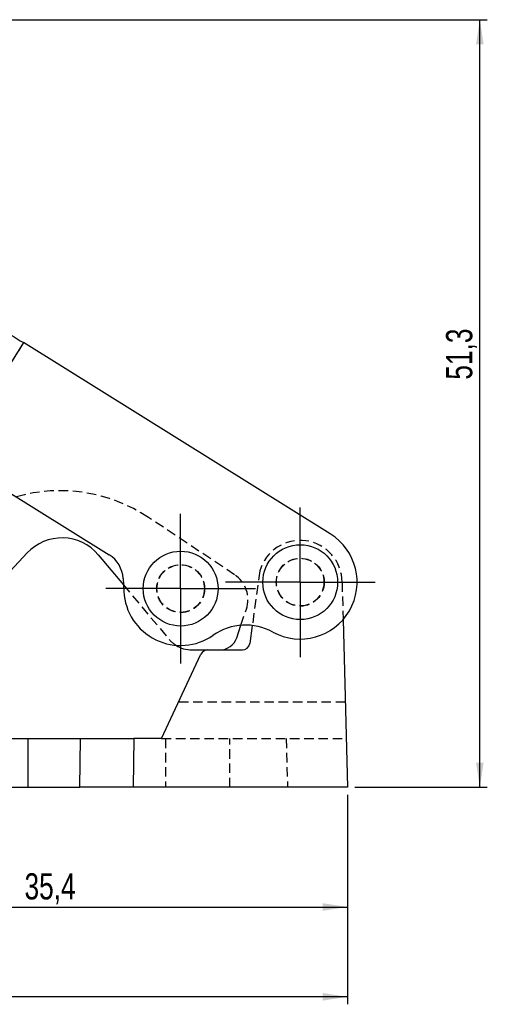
# Model space of a CAD drawing. Extents: x 17 to 198, y 4 to 144.
# Tile 21 of 25: x 79 to 110, y 78 to 144. Entities that reach past the tile are written whole.
import ezdxf

# ---------------------------------------------------------------- set-up
doc = ezdxf.new("R2010")
doc.units = 0
doc.header["$LTSCALE"] = 0.5
doc.linetypes.add('HIDDEN', pattern=[1.905, 1.27, -0.635])
doc.layers.get('0').update_dxf_attribs({"linetype": 'CONTINUOUS'})
doc.styles.add('SLDTEXTSTYLE0', font='TXT', dxfattribs={"width": 0.75})
doc.dimstyles.new('SLDDIMSTYLE0', dxfattribs={"dimtxt": 1.75, "dimasz": 1.651, "dimexe": 0, "dimexo": 0.0625, "dimgap": 0.4375, "dimtad": 1, "dimdec": 1, "dimrnd": 1e-09, "dimzin": 12, "dimtxsty": 'SLDTEXTSTYLE0', "dimsah": 1, "dimcen": 0.09, "dimazin": 3, "dimtfac": 1, "dimtofl": 0, "dimtmove": 0, "dimatfit": 3, "dimtolj": 1, "dimtzin": 12})
doc.dimstyles.new('SLDDIMSTYLE3', dxfattribs={"dimtxt": 1.75, "dimasz": 1.651, "dimexe": 0, "dimexo": 0.0625, "dimgap": 0.4375, "dimtad": 1, "dimdec": 1, "dimrnd": 1e-09, "dimzin": 12, "dimtxsty": 'SLDTEXTSTYLE0', "dimsah": 1, "dimcen": 0.09, "dimazin": 3, "dimtfac": 1, "dimtdec": 1, "dimtofl": 0, "dimtmove": 0, "dimatfit": 3, "dimtolj": 1, "dimtzin": 12})

# ---------------------------------------------------------------- blocks, each defined once
blk = doc.blocks.new('_D_4')
at = {"color": 218, "linetype": 'CONTINUOUS'}
for p, q in [((34.732, 103.24), (34.732, 78.215)), ((100.842, 92.215), (100.842, 78.215)), ((100.842, 78.715), (34.732, 78.715))]:
    blk.add_line(p, q, dxfattribs=at)
for points in [[(34.732, 78.715), (36.383, 78.461), (36.383, 78.969)], [(100.842, 78.715), (99.191, 78.969), (99.191, 78.461)]]:
    blk.add_solid(points, dxfattribs=at)
at = {"color": 218, "linetype": 'CONTINUOUS', "insert": (62.553, 80.971, 0.118), "char_height": 1.75, "attachment_point": 1, "style": 'SLDTEXTSTYLE0'}
blk.add_mtext('66,1', dxfattribs=at)
blk = doc.blocks.new('_D_6')
at = {"color": 218, "linetype": 'CONTINUOUS'}
for p, q in [((42.526, 143.992), (110.188, 143.992)), ((109.688, 92.715), (109.688, 143.992)), ((101.342, 92.715), (110.188, 92.715))]:
    blk.add_line(p, q, dxfattribs=at)
for points in [[(109.688, 143.992), (109.434, 142.341), (109.942, 142.341)], [(109.688, 92.715), (109.942, 94.366), (109.434, 94.366)]]:
    blk.add_solid(points, dxfattribs=at)
at = {"color": 218, "linetype": 'CONTINUOUS', "insert": (107.432, 119.944, 0.118), "char_height": 1.75, "attachment_point": 1, "rotation": 90, "style": 'SLDTEXTSTYLE0'}
blk.add_mtext('51,3', dxfattribs=at)
blk = doc.blocks.new('_D_8')
at = {"color": 218, "linetype": 'CONTINUOUS'}
for p, q in [((65.41, 105.915), (65.41, 84.215)), ((100.842, 92.215), (100.842, 84.215)), ((65.41, 84.715), (100.842, 84.715))]:
    blk.add_line(p, q, dxfattribs=at)
for points in [[(65.41, 84.715), (67.061, 84.461), (67.061, 84.969)], [(100.842, 84.715), (99.191, 84.969), (99.191, 84.461)]]:
    blk.add_solid(points, dxfattribs=at)
at = {"color": 218, "linetype": 'CONTINUOUS', "insert": (79.268, 86.971, 0.118), "char_height": 1.75, "attachment_point": 1, "style": 'SLDTEXTSTYLE0'}
blk.add_mtext('35,4', dxfattribs=at)
blk = doc.blocks.new('SW_CENTERMARKSYMBOL_4')
at = {"color": 0, "linetype": 'CONTINUOUS'}
for p, q in [((0, 2.5), (0, 5)), ((0, 0), (0, 2.5)), ((-2.5, 0), (-5, 0)), ((0, 0), (-2.5, 0)), ((0, 0), (0, -2.5)), ((0, 0), (2.5, 0)), ((2.5, 0), (5, 0)), ((0, -2.5), (0, -5))]:
    blk.add_line(p, q, dxfattribs=at)
blk = doc.blocks.new('SW_CENTERMARKSYMBOL_5')
at = {"color": 0, "linetype": 'CONTINUOUS'}
for p, q in [((0, 2.5), (0, 5)), ((0, 0), (0, 2.5)), ((-2.5, 0), (-5, 0)), ((0, 0), (-2.5, 0)), ((0, 0), (0, -2.5)), ((0, 0), (2.5, 0)), ((2.5, 0), (5, 0)), ((0, -2.5), (0, -5))]:
    blk.add_line(p, q, dxfattribs=at)

msp = doc.modelspace()

# ---------------------------------------------------------------- linework, layer by layer
at = {"color": 7, "linetype": 'CONTINUOUS'}
for p, q in [((79.1947, 122.417), (74.4351, 114.7786)), ((99.6991, 109.6404), (79.1947, 122.417)), ((74.4351, 114.7786), (84.9202, 108.2451)), ((76.8317, 105.5706), (79.4466, 108.3687)), ((84.1998, 108.2403), (85.8823, 106.2327)), ((85.8596, 106.6549), (85.9064, 105.7828)), ((93.4495, 102.7055), (93.729, 103.5351)), ((94.4863, 103.5218), (94.3172, 102.3192)), ((100.549, 103.9126), (100.8422, 92.7152)), ((88.4299, 95.9652), (91.0575, 101.6001)), ((90.4562, 101.8887), (91.5106, 101.8887)), ((91.5106, 101.8887), (93.8221, 101.8887)), ((75.0348, 95.9652), (79.4965, 95.9652)), ((79.4965, 95.9652), (79.4965, 92.7152)), ((79.4965, 95.9652), (83.0003, 95.9652)), ((82.9572, 92.7152), (83.0003, 95.9652)), ((83.0003, 95.9652), (86.571, 95.9652)), ((86.571, 95.9652), (86.5279, 92.7152)), ((88.4299, 95.9652), (86.571, 95.9652)), ((75.0348, 92.7152), (79.4965, 92.7152)), ((79.4965, 92.7152), (82.9572, 92.7152)), ((86.5279, 92.7152), (82.9572, 92.7152)), ((100.8422, 92.7152), (86.5279, 92.7152))]:
    msp.add_line(p, q, dxfattribs=at)
at = {"color": 7, "linetype": 'HIDDEN'}
for p, q in [((79.1947, 122.417), (74.4351, 114.7786)), ((93.3039, 106.9154), (87.5429, 110.7465)), ((94.9986, 107.1675), (94.4863, 103.5218)), ((85.8823, 106.2327), (88.9234, 102.6041)), ((100.4835, 106.4152), (100.549, 103.9126)), ((93.729, 103.5351), (94.0917, 104.6113)), ((100.6933, 98.3998), (89.5652, 98.3998)), ((88.4299, 95.9652), (100.7571, 95.9652)), ((88.6815, 95.9652), (88.6815, 92.7152)), ((92.9815, 92.7152), (92.9815, 95.9652)), ((96.7557, 95.9652), (96.8408, 92.7152))]:
    msp.add_line(p, q, dxfattribs=at)
at = {"color": 7, "linetype": 'CONTINUOUS', "flags": 128}
msp.add_lwpolyline([(77.6944, 123.3519), (77.8487, 123.2558), (78.0159, 123.1516), (78.1945, 123.0403), (78.3828, 122.923), (78.5788, 122.8008), (78.7808, 122.675), (78.9868, 122.5466), (79.1947, 122.417)], dxfattribs=at)
at = {"color": 7, "linetype": 'CONTINUOUS'}
for centre in [(97.6895, 106.4152), (89.7009, 105.9865)]:
    msp.add_circle(centre, 2.5, dxfattribs=at)
at = {"color": 7, "linetype": 'HIDDEN'}
for centre, radius in [((97.6895, 106.4152), 1.6), ((97.6895, 106.4152), 1.5875), ((89.7009, 105.9865), 1.6), ((89.7009, 105.9865), 1.5875)]:
    msp.add_circle(centre, radius, dxfattribs=at)
for centre, radius, start, end in [((81.6497, 101.8844), 10.6426, 56.376291, 106.023649), ((97.6895, 106.4152), 2.794, 0, 164.380965), ((92.1964, 105.25), 2, 341.376291, 56.376291), ((90.4562, 103.8887), 2, 219.96585, 237.624391)]:
    msp.add_arc(centre, radius, start, end, dxfattribs=at)
at = {"color": 7, "linetype": 'CONTINUOUS'}
for centre, radius, start, end in [((81.7663, 106.2009), 3.175, 39.96585, 136.938924), ((97.6895, 106.4152), 3.8, 241.315279, 58.072143), ((83.8625, 106.5477), 2, 3.072143, 58.072143), ((89.7009, 105.9865), 3.8, 183.072143, 304.829007), ((94.0415, 99.748), 3.8, 61.315279, 124.829007), ((92.3123, 103.0887), 1.2, 270, 341.376291), ((90.4562, 103.8887), 2, 237.624391, 270), ((93.8221, 102.3887), 0.5, 270, 352), ((91.5106, 101.3887), 0.5, 90, 155)]:
    msp.add_arc(centre, radius, start, end, dxfattribs=at)

# ---------------------------------------------------------------- block references
at = {"color": 218, "linetype": 'CONTINUOUS'}
for name, p in [('SW_CENTERMARKSYMBOL_5', (97.6895, 106.4152)), ('SW_CENTERMARKSYMBOL_4', (89.7009, 105.9865))]:
    msp.add_blockref(name, p, dxfattribs=at)

# ---------------------------------------------------------------- dimensions: what is measured, and where the dimension line sits
dim = msp.add_linear_dim(base=(109.6876, 143.9917), p1=(100.8422, 92.7152), p2=(42.0256, 143.9917), angle=90, dimstyle='SLDDIMSTYLE3', dxfattribs=at)
dim.commit()
dim.dimension.update_dxf_attribs({"geometry": '_D_6', "text_midpoint": (109.6876, 122.9173), "dimtype": 160})
for base, p1, p2, dimstyle, picture, middle in [((100.8422, 84.7152), (65.4096, 106.4152), (100.8422, 92.7152), 'SLDDIMSTYLE0', '_D_8', (82.2416, 84.7152)), ((34.7317, 78.7152), (100.8422, 92.7152), (34.7317, 103.7402), 'SLDDIMSTYLE3', '_D_4', (65.5265, 78.7152))]:
    dim = msp.add_linear_dim(base=base, p1=p1, p2=p2, dimstyle=dimstyle, dxfattribs=at)
    dim.commit()
    dim.dimension.update_dxf_attribs({"geometry": picture, "text_midpoint": middle, "dimtype": 160})

doc.saveas('drawing.dxf')
